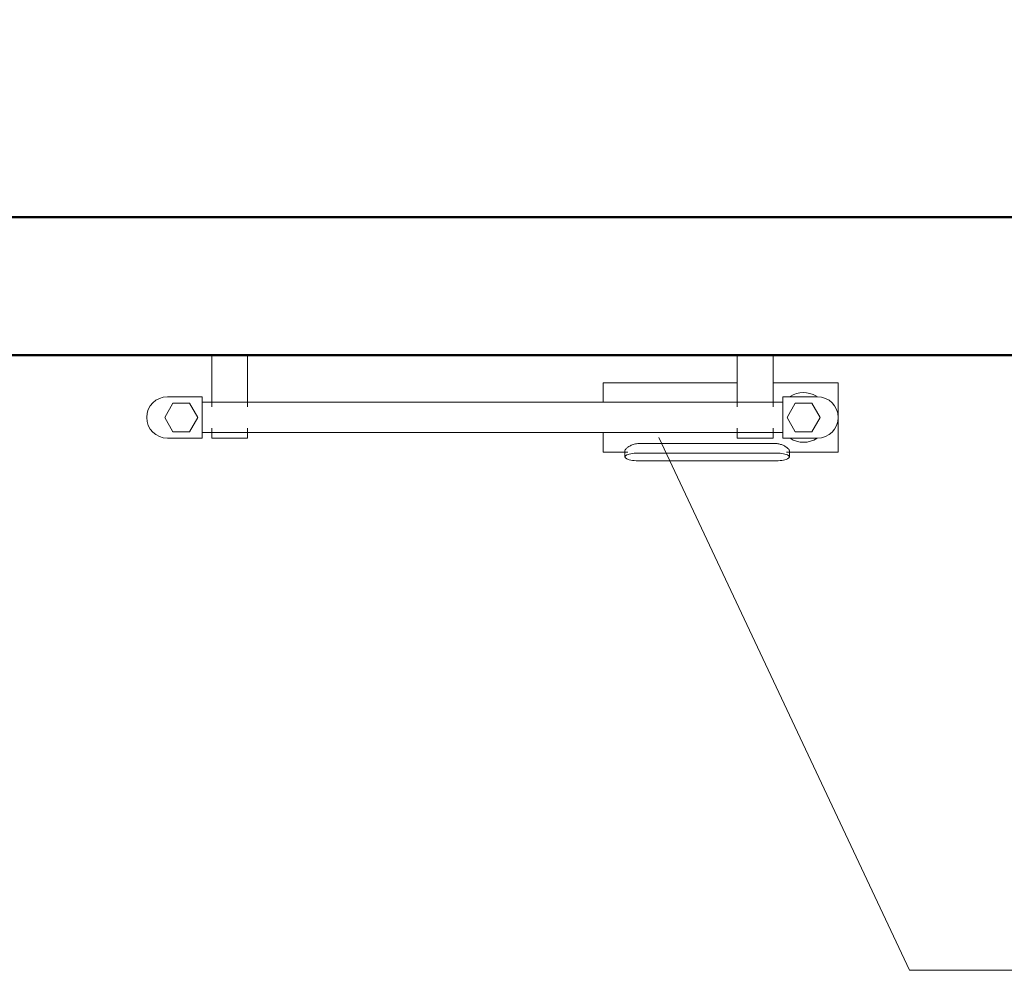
# Model space of a CAD drawing. Header units: millimetres. Extents: x 25873 to 52219, y 4748 to 39565.
# Tile 44 of 133: x 32027 to 32739, y 36383 to 37070. Entities that reach past the tile are written whole.
import ezdxf

# ---------------------------------------------------------------- set-up
doc = ezdxf.new("R2010")
doc.units = ezdxf.units.MM
doc.linetypes.add('ADSK_Скрыто', pattern=[300, 150, -150])
for name, color, linetype, lineweight in [('A-AREA-____-IDEN', 2, 'Continuous', 20), ('A-DETL-____-HDLN', 90, 'ADSK_Скрыто', 9), ('A-WALL-____-MCUT', 113, 'Continuous', 50), ('A-WALL-____-OTLN', 113, 'Continuous', 20), ('M-EQPM-___-IDEN', 50, 'Continuous', 20), ('M-EQPM-____-OTLN', 50, 'Continuous', 20)]:
    doc.layers.add(name, color=color, linetype=linetype, lineweight=lineweight)
doc.styles.add('GOST Common', font='GOST_Common.ttf', dxfattribs={"width": 0.9, "height": 125})

# ---------------------------------------------------------------- blocks, each defined once
blk = doc.blocks.new('Прямая форма - V line-608869-В_Этаж 01_Отопление')
at = {"layer": 'A-WALL-____-MCUT', "color": 253}
for p, q in [((2200, 100), (360, 100)), ((360, 0), (2200, 0))]:
    blk.add_line(p, q, dxfattribs=at)
blk = doc.blocks.new('Прямая форма - SW - 005-608870-В_Этаж 01_Отопление')
blk.add_blockref('Прямая форма - V line-608869-В_Этаж 01_Отопление', (0, 0))
blk = doc.blocks.new('V line_ifc_RVT-1-В_Этаж 01_Отопление')
at = {"layer": 'A-WALL-____-OTLN', "color": 9, "lineweight": 20, "rotation": 180}
blk.add_blockref('Прямая форма - SW - 005-608870-В_Этаж 01_Отопление', (33863.24, 36927.63), dxfattribs=at)
blk = doc.blocks.new('THERMEX_Электрический_полотенцесушитель_Menta - THERMEX_MENTA-1730012-В_Этаж 01_Отопление')
at = {"layer": 'A-DETL-____-HDLN'}
for p, q in [((-202.93, 45), (-202.93, 45)), ((-202.93, 45), (-202.93, 45)), ((-177.07, 45), (-177.07, 45)), ((-177.07, 45), (-177.07, 45)), ((177.07, 45), (177.07, 45)), ((177.07, 45), (177.07, 45)), ((202.93, 45), (202.93, 45)), ((202.93, 45), (202.93, 45)), ((-202.93, -15), (-202.93, -15)), ((-202.93, -15), (-202.93, -15)), ((-177.07, -15), (-177.07, -15)), ((-177.07, -15), (-177.07, -15)), ((177.07, -15), (177.07, -15)), ((177.07, -15), (177.07, -15)), ((202.93, -15), (202.93, -15)), ((202.93, -15), (202.93, -15))]:
    blk.add_line(p, q, dxfattribs=at)
at = {"layer": 'M-EQPM-____-OTLN'}
for p, q in [((-203, 45), (-203, 7.78)), ((-203, 45), (-203, 11)), ((-202.93, 45), (-202.93, 45)), ((-177.07, 45), (-177.07, 45)), ((-177, 7.78), (-177, 45)), ((-177, 11), (-177, 45)), ((177, 45), (177, 7.78)), ((177, 45), (177, 10.97)), ((177.07, 45), (177.07, 45)), ((202.93, 45), (202.93, 45)), ((203, 7.74), (203, 45)), ((203, 10.99), (203, 45)), ((177.07, 25), (80, 25)), ((80, 25), (80, 10.95)), ((250, 25), (202.93, 25)), ((250, -25), (250, 25)), ((-210, 15), (-235, 15)), ((-210, -15), (-210, 15)), ((235, 15), (210, 15)), ((210, 15), (210, -15)), ((-231, 10.39), (-237, 0)), ((-219, 10.39), (-231, 10.39)), ((-213, 0), (-219, 10.39)), ((210, 11), (-210, 11)), ((219, 10.39), (213, 0)), ((231, 10.39), (219, 10.39)), ((237, 0), (231, 10.39)), ((-237, 0), (-231, -10.39)), ((-219, -10.39), (-213, 0)), ((213, 0), (219, -10.39)), ((231, -10.39), (237, 0)), ((-231, -10.39), (-219, -10.39)), ((-210, -11), (210, -11)), ((-203, -7.74), (-203, -15)), ((-203, -11.28), (-203, -15)), ((-177, -15), (-177, -7.78)), ((-177, -15), (-177, -11.28)), ((80, -11.34), (80, -25)), ((177, -7.78), (177, -15)), ((177, -11.28), (177, -15)), ((203, -15), (203, -7.78)), ((203, -15), (203, -11.28)), ((219, -10.39), (231, -10.39)), ((-235, -15), (-210, -15)), ((-202.93, -15), (-202.93, -15)), ((-177.07, -15), (-177.07, -15)), ((106.75, -18.76), (203.75, -18.76)), ((177.07, -15), (177.07, -15)), ((202.93, -15), (202.93, -15)), ((210, -15), (235, -15)), ((80, -25), (97.94, -25)), ((95.75, -24.12), (95.75, -28.58)), ((203.75, -25.74), (106.75, -25.74)), ((212.57, -25), (250, -25)), ((214.75, -28.58), (214.75, -24.12)), ((106.75, -31.43), (203.75, -31.43))]:
    blk.add_line(p, q, dxfattribs=at)
at = {"layer": 'M-EQPM-____-OTLN', "flags": 128}
for points in [[(-202.93, 45), (-202.36, 45), (-201.26, 45), (-199.66, 45), (-197.64, 45), (-195.29, 45), (-192.7, 45), (-190, 45)], [(-190, 45), (-187.3, 45), (-184.71, 45), (-182.36, 45), (-180.34, 45), (-178.74, 45), (-177.64, 45), (-177.07, 45)], [(177.07, 45), (177.64, 45), (178.74, 45), (180.34, 45), (182.36, 45), (184.71, 45), (187.3, 45), (190, 45)], [(190, 45), (192.7, 45), (195.29, 45), (197.64, 45), (199.66, 45), (201.26, 45), (202.36, 45), (202.93, 45)], [(-190, -15), (-192.7, -15), (-195.29, -15), (-197.64, -15), (-199.66, -15), (-201.26, -15), (-202.36, -15), (-202.93, -15)], [(-177.07, -15), (-177.64, -15), (-178.74, -15), (-180.34, -15), (-182.36, -15), (-184.71, -15), (-187.3, -15), (-190, -15)], [(190, -15), (187.3, -15), (184.71, -15), (182.36, -15), (180.34, -15), (178.74, -15), (177.64, -15), (177.07, -15)], [(202.93, -15), (202.36, -15), (201.26, -15), (199.66, -15), (197.64, -15), (195.29, -15), (192.7, -15), (190, -15)]]:
    blk.add_lwpolyline(points, dxfattribs=at)
at = {"layer": 'M-EQPM-____-OTLN'}
for centre, radius, start, end in [((-235, 0), 15, 90, 270), ((225, 0), 18, 59.13095, 123.08574), ((235, 0), 15, 270, 90), ((225, 0), 18, 236.91426, 303.08574)]:
    blk.add_arc(centre, radius, start, end, dxfattribs=at)
for centre, start_param, end_param in [((106.75, -28.58), 4.712389, 7.853982), ((203.75, -28.58), 1.570796, 4.712389)]:
    blk.add_ellipse(centre, major_axis=(-11, 0), ratio=0.258819, start_param=start_param, end_param=end_param, dxfattribs=at)
for points, knots in [([(95.81, -23.81), (95.9, -23.53), (96.36, -22.81), (97.88, -21.48), (99.9, -20.31), (101.81, -19.56), (103.92, -18.95), (105.59, -18.76), (106.75, -18.76)], [0.3333333, 0.3333333, 0.3333333, 0.3333333, 0.4444444, 0.5833333, 0.7222222, 0.7916667, 0.8611111, 1, 1, 1, 1]), ([(203.75, -18.76), (204.69, -18.76), (206.48, -18.92), (209.03, -19.63), (211.22, -20.63), (213.12, -21.86), (214.23, -22.93), (214.61, -23.56), (214.69, -23.78), (214.7, -23.81)], [0, 0, 0, 0, 0.1111111, 0.2222222, 0.3333333, 0.4444444, 0.5833333, 0.6527778, 0.6666667, 0.6666667, 0.6666667, 0.6666667])]:
    blk.add_open_spline(points, degree=3, knots=knots, dxfattribs=at)

msp = doc.modelspace()

# ---------------------------------------------------------------- linework, layer by layer
at = {"layer": 'M-EQPM-___-IDEN'}
for p, q in [((32489.32, 36768.12), (32670.51, 36382.68)), ((32670.51, 36382.68), (33143.44, 36382.68))]:
    msp.add_line(p, q, dxfattribs=at)

# ---------------------------------------------------------------- block references
at = {"lineweight": 9}
msp.add_blockref('V line_ifc_RVT-1-В_Этаж 01_Отопление', (0, 0), dxfattribs=at)
at = {"layer": 'A-DETL-____-HDLN'}
msp.add_blockref('THERMEX_Электрический_полотенцесушитель_Menta - THERMEX_MENTA-1730012-В_Этаж 01_Отопление', (32368.92, 36782.63), dxfattribs=at)

# ---------------------------------------------------------------- texts
at = {"layer": 'A-AREA-____-IDEN', "lineweight": 9, "insert": (32257.26, 37368.36), "char_height": 125, "width": 1204.9363, "attachment_point": 1, "style": 'GOST Common'}
msp.add_mtext('Technical room', dxfattribs=at)

doc.saveas('drawing.dxf')
